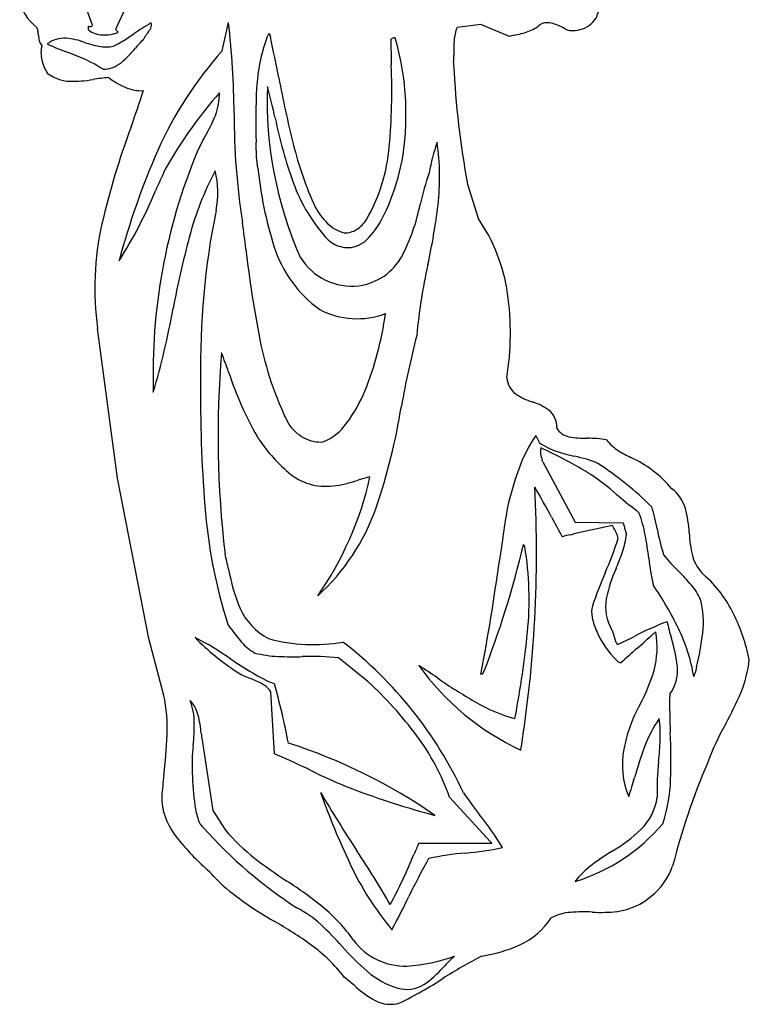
# Model space of a CAD drawing. Extents: x -9.9 to 27, y -3.1 to 14.8.
# Tile 2 of 9: x -8.4 to -4.9, y 5.2 to 9.9. Entities that reach past the tile are written whole.
import ezdxf

# ---------------------------------------------------------------- set-up
doc = ezdxf.new("R2010")
doc.units = 0

msp = doc.modelspace()

# ---------------------------------------------------------------- linework, layer by layer
at = {"color": 7, "linetype": 'CONTINUOUS'}
for p, q in [((-8.064871, 9.871203), (-8.124593, 10.03787)), ((-7.900982, 9.968425), (-7.955149, 9.851759)), ((-8.084315, 9.849328), (-8.084315, 9.865648)), ((-7.955149, 9.851759), (-7.942996, 9.83787)), ((-7.445427, 9.748634), (-7.414871, 9.885092)), ((-6.207927, 9.87537), (-6.321815, 9.861481)), ((-6.071815, 9.818425), (-6.207927, 9.87537)), ((-7.231538, 9.811481), (-7.220079, 9.83405)), ((-7.220079, 9.83405), (-7.214871, 9.815648)), ((-6.338482, 9.692037), (-6.338482, 9.682314)), ((-7.274164, 9.187988), (-7.281538, 9.242037)), ((-6.271815, 9.111481), (-6.221815, 8.948981)), ((-6.768343, 8.83162), (-6.788135, 8.821898)), ((-7.945427, 7.704537), (-8.04126, 8.421203)), ((-5.945427, 7.908703), (-5.928065, 7.874675)), ((-5.912093, 7.782314), (-5.757927, 7.494814)), ((-7.795427, 6.93787), (-7.945427, 7.704537)), ((-5.451503, 7.537696), (-5.464871, 7.551759)), ((-5.757927, 7.494814), (-5.52876, 7.492037)), ((-5.57876, 7.478148), (-5.76435, 7.438564)), ((-5.575576, 7.472203), (-5.57876, 7.478148)), ((-5.998204, 7.378148), (-6.005149, 7.38787)), ((-7.724593, 6.665648), (-7.795427, 6.93787)), ((-5.371815, 6.968425), (-5.383274, 6.961481)), ((-6.748204, 6.732314), (-6.888482, 6.844814)), ((-5.176338, 6.802082), (-5.181538, 6.778148)), ((-7.195427, 6.38596), (-7.212093, 6.682314)), ((-6.045427, 6.554537), (-6.043158, 6.567522)), ((-7.54126, 6.451759), (-7.490565, 6.115648)), ((-7.181538, 6.37971), (-7.195427, 6.38596)), ((-6.162093, 5.965648), (-6.357927, 6.178148)), ((-7.490565, 6.115648), (-7.42876, 6.021203)), ((-6.505149, 5.958703), (-6.156364, 5.958703)), ((-6.156364, 5.958703), (-6.162093, 5.965648))]:
    msp.add_line(p, q, dxfattribs=at)
for centre, radius, start, end in [((-8.211483, 10.025952), 0.203626, 186.992544, 233.87252), ((-5.755695, 9.962552), 0.112674, 300.679489, 345.816297), ((-8.413767, 9.828669), 0.088534, 9.036091, 21.753456), ((-8.085115, 9.808941), 0.056713, 84.887292, 89.191762), ((-8.015064, 9.937373), 0.112016, 231.813422, 269.121825), ((-8.076479, 9.892508), 0.027315, 262.464759, 280.436354), ((-8.07383, 9.875168), 0.009797, 283.572468, 336.130002), ((-7.307891, 9.024757), 0.981012, 119.054765, 124.846823), ((-7.89871, 9.913985), 0.124985, 321.000401, 333.067417), ((-7.820646, 9.873988), 0.037272, 333.528478, 372.90738), ((-11.541962, 9.41627), 4.153633, 0.461783, 6.48081), ((-6.120789, 9.782558), 0.215964, 158.564987, 175.967485), ((-6.040744, 10.007363), 0.175821, 289.060263, 311.347017), ((-5.88853, 9.800911), 0.082733, 72.828414, 115.842807), ((-5.949666, 9.6054), 0.28758, 60.02719, 72.691091), ((-5.107771, 11.173942), 1.49278, 242.112713, 242.570621), ((-5.767219, 9.976331), 0.130437, 257.510502, 301.944884), ((-8.564512, 9.805242), 0.241088, 4.419816, 8.908023), ((-8.175202, 9.832744), 0.149206, 183.428621, 193.39844), ((-8.269836, 9.810903), 0.052091, 194.148009, 223.009506), ((-8.199781, 9.673497), 0.136108, 86.477545, 126.91861), ((-8.226203, 9.445494), 0.365513, 70.096113, 84.539105), ((-8.004933, 9.979453), 0.154538, 265.603008, 293.627491), ((-8.347778, 10.509449), 0.83164, 297.414456, 305.197272), ((-7.372846, 9.359477), 0.632182, 134.716511, 140.428634), ((-7.75937, 9.788138), 0.061801, 146.441286, 160.563525), ((-7.630853, 9.703744), 0.215551, 142.376982, 146.631736), ((-6.469825, 9.530993), 0.811715, 159.784645, 177.185321), ((-16.218199, 7.859252), 9.213436, 11.018371, 12.259614), ((-6.651454, 9.83412), 0.032302, 293.677632, 305.743048), ((2.676636, 9.869858), 9.315347, 180.40177, 181.168156), ((-6.616308, 9.785801), 0.027448, 110.843097, 126.371657), ((-6.621818, 9.79837), 0.013758, 72.361095, 108.019742), ((-7.877101, 9.44854), 1.310704, 356.244744, 376.075592), ((-5.578625, 9.741266), 0.759696, 175.736413, 180.945306), ((-5.702391, 8.24197), 1.619162, 102.36245, 103.188651), ((-6.149646, 10.330917), 0.517207, 281.215923, 288.757907), ((-8.158774, 9.741109), 0.153037, 167.063338, 193.224501), ((-7.752563, 10.904988), 1.241052, 244.771393, 249.73816), ((-7.928819, 10.302649), 0.541819, 251.38557, 258.742571), ((-7.999601, 9.949423), 0.181573, 258.88918, 281.026997), ((-8.227507, 10.055238), 0.469915, 309.669897, 321.420808), ((-8.109206, 9.749953), 0.203333, 192.455041, 212.054986), ((-8.459524, 8.938389), 0.848869, 58.411328, 70.942476), ((-6.062039, 8.515694), 1.85308, 138.291067, 155.886327), ((-7.82344, 9.72111), 1.485242, 358.878412, 360.294058), ((-8.016875, 9.801985), 0.140518, 270.816943, 309.481067), ((-9.661875, 9.559083), 3.027513, 354.930993, 362.287994), ((-2.123916, 9.88522), 4.219447, 182.75631, 190.566367), ((-8.166618, 9.793739), 0.190316, 232.854492, 267.352), ((-8.160952, 10.14734), 0.543906, 268.476774, 280.374658), ((-7.912634, 8.667237), 0.956977, 94.545912, 99.040304), ((-7.74552, 9.945373), 0.405113, 233.148742, 246.151457), ((-1.6872, 10.653753), 5.583898, 190.667117, 193.991414), ((-7.831816, 9.749675), 0.191234, 246.092503, 272.997616), ((-4.422178, 9.416196), 2.862563, 176.902945, 182.077708), ((-5.384836, 9.509095), 1.845217, 177.855324, 203.90134), ((-11.94308, 8.350015), 4.871666, 12.768456, 14.601652), ((-17.077633, 12.617213), 9.748058, 340.637818, 341.714283), ((-5.856911, 8.139612), 2.132973, 138.642642, 150.735027), ((-7.784905, 9.550535), 0.326981, 340.317341, 359.727756), ((-7.999402, 9.645724), 0.561276, 328.895772, 338.542576), ((-4.022011, 9.44723), 3.366454, 179.95717, 188.86996), ((-4.890262, 9.906022), 2.351002, 191.763695, 199.554294), ((-4.324402, 8.063025), 3.794377, 159.604549, 166.923086), ((-6.769207, 8.915915), 0.869135, 149.59661, 156.272201), ((-7.584411, 9.409752), 1.01629, 332.333896, 357.346168), ((-17.798756, 9.079826), 10.518469, 0.883623, 1.267046), ((-5.3663, 9.7363), 1.792132, 193.968614, 204.196678), ((-7.479829, 9.359657), 0.836401, 330.045904, 355.331708), ((-5.450948, 8.985162), 1.020292, 161.34742, 169.81097), ((-7.54861, 9.144641), 1.143201, 353.322081, 368.391804), ((-4.304989, 7.767538), 3.762625, 156.418854, 164.9458), ((-5.010095, 8.205618), 2.765962, 157.465419, 181.864021), ((-5.388135, 9.376993), 1.895476, 185.722679, 197.263971), ((-1.247495, 6.179651), 7.132943, 155.104974, 156.018952), ((-6.141622, 8.470884), 1.51137, 152.216996, 165.21697), ((-7.890561, 9.071167), 0.42478, 348.308921, 374.20018), ((-5.074635, 8.68507), 1.461771, 160.806218, 166.98785), ((-6.350254, 9.391416), 0.802986, 199.820694, 222.899259), ((-9.752219, 9.900809), 2.150806, 327.488379, 337.528651), ((-6.705008, 9.166227), 0.338601, 209.060185, 225.343235), ((-7.421081, 9.198439), 0.940433, 332.720099, 348.702125), ((-9.461494, 9.382204), 3.070762, 347.666935, 353.070072), ((-3.857418, 8.248052), 3.691502, 168.482995, 181.12816), ((-6.659065, 8.614123), 1.395594, 167.274879, 187.945736), ((-25.290008, 6.557893), 18.097691, 7.115642, 7.52565), ((-6.811288, 9.058105), 0.186991, 225.22238, 254.234543), ((-6.889386, 9.028543), 0.159696, 302.90507, 327.201019), ((-7.046525, 9.137972), 0.413807, 312.24085, 331.081606), ((-6.908028, 8.472291), 0.835536, 8.023322, 34.786472), ((-2.974975, 7.631379), 4.787407, 165.17249, 169.347286), ((-6.860697, 8.98955), 0.111411, 269.281676, 301.411605), ((-6.628564, 8.996102), 0.597909, 197.685309, 234.147414), ((-6.841937, 8.95229), 0.144472, 228.066852, 259.345818), ((-6.844265, 8.926384), 0.118608, 258.137179, 298.244755), ((-2.155724, 9.377627), 5.208143, 186.371032, 191.179276), ((-6.825417, 8.912164), 0.288821, 211.447556, 276.791844), ((-6.829609, 8.901421), 0.278702, 277.908773, 331.258087), ((-3.880386, 8.146582), 2.645512, 167.341756, 174.766982), ((-7.385857, 8.398767), 1.318965, 350.6769, 368.288791), ((-11.633117, 9.239268), 4.018796, 343.764201, 349.637107), ((-6.799917, 8.855283), 0.387536, 242.516782, 290.39385), ((-8.17077, 8.693905), 1.519369, 337.880873, 352.364954), ((-2.257234, 7.286079), 4.397888, 165.491283, 169.998734), ((-5.693286, 8.676223), 1.601718, 191.099374, 206.335899), ((-2.716691, 7.905071), 4.748346, 175.174144, 186.809847), ((-12.753998, 6.298307), 5.672426, 19.724181, 20.712642), ((-5.827283, 8.727252), 1.668426, 197.962868, 209.54508), ((-1.082324, 8.08707), 6.466483, 179.217596, 184.571027), ((-5.976965, 8.19432), 0.107746, 184.913262, 233.194178), ((-7.402017, 8.381572), 0.68959, 323.160525, 337.871263), ((-5.873614, 8.355003), 0.298624, 235.78825, 252.477595), ((-6.043833, 7.808696), 0.273592, 53.999627, 72.930069), ((-9.525996, 8.521387), 2.975306, 341.20935, 350.88132), ((-5.950962, 7.949164), 0.105624, 357.639714, 409.964857), ((-6.951285, 8.085257), 0.214018, 213.977771, 241.073643), ((-7.068522, 8.125268), 0.269064, 293.300322, 324.261387), ((-5.773676, 7.983841), 0.081678, 208.542372, 260.565611), ((-6.61716, 8.329589), 0.786374, 212.719119, 229.481184), ((-6.975419, 8.042762), 0.165152, 241.271184, 274.628203), ((-5.352934, 7.506285), 0.716232, 145.815835, 160.620605), ((-5.725078, 8.174374), 0.361971, 235.890045, 251.008373), ((-5.70701, 8.319305), 0.42367, 259.108272, 271.026499), ((-5.711759, 6.907947), 0.987833, 86.552112, 89.284304), ((-5.668514, 7.612468), 0.281988, 77.592896, 86.71392), ((-5.38615, 8.079222), 0.292917, 220.787861, 236.121127), ((-5.861046, 7.831568), 0.062312, 163.440282, 189.956757), ((-5.721112, 7.857036), 0.204545, 190.20569, 198.615454), ((-6.754882, 6.005505), 2.023714, 58.014426, 65.658972), ((-5.592434, 8.584981), 0.793436, 251.600552, 257.802337), ((-5.286565, 8.247389), 0.488171, 237.420114, 245.138374), ((-6.635637, 7.567821), 0.754667, 16.512368, 17.260419), ((-5.882375, 7.207459), 0.614296, 67.591845, 78.516286), ((-6.64616, 6.273319), 1.803351, 45.903318, 56.400122), ((-5.729647, 7.289341), 0.567375, 40.065187, 65.216272), ((-6.951277, 7.93626), 0.270297, 229.15223, 277.740541), ((-4.293097, 7.131518), 1.840378, 160.562834, 166.355807), ((-8.297659, 8.056398), 1.596871, 325.068607, 347.526069), ((-6.940051, 8.011256), 0.343754, 274.200663, 284.308413), ((-7.09459, 8.613595), 0.965601, 284.360767, 287.854851), ((-6.555079, 6.948272), 0.784936, 103.512272, 108.068519), ((-6.264648, 6.834154), 1.061442, 48.472156, 56.76565), ((-11.822088, 7.342639), 5.879757, 350.81936, 363.108513), ((-8.293907, 6.250933), 2.734766, 27.626815, 31.049869), ((-5.403401, 7.510031), 0.180389, 15.771159, 53.233305), ((-4.55891, 8.779979), 1.526201, 228.96313, 233.586731), ((-5.014637, 7.767451), 2.521211, 184.452468, 197.613718), ((-7.677735, 7.902275), 1.026173, 312.196347, 340.693931), ((18.416962, 3.781575), 24.789024, 171.219403, 171.813903), ((-5.990141, 7.331539), 0.576742, 10.170919, 20.943752), ((-6.50406, 7.238483), 1.160683, 10.89561, 16.514971), ((-5.758307, 7.418453), 0.546889, 2.598634, 14.8983), ((-2.160835, 9.487055), 4.199743, 207.943178, 209.413826), ((-5.614872, 7.446988), 0.097184, 15.856308, 27.616133), ((-6.016686, 7.22941), 0.503515, 25.285249, 28.829055), ((-5.71018, 7.374344), 0.164469, 14.544886, 25.239281), ((-5.754539, 7.408475), 0.242061, 11.165664, 15.592931), ((-5.308072, 7.495845), 0.212874, 190.966436, 196.582361), ((-4.306031, 7.658551), 1.077128, 190.737288, 197.320595), ((-4.623542, 7.472864), 0.589183, 182.8812, 193.593661), ((-5.722828, 7.120086), 0.31931, 100.147486, 107.568591), ((-5.817664, 7.644176), 0.213293, 280.420581, 283.364276), ((-5.772695, 7.455103), 0.018945, 283.218546, 292.664019), ((-5.765704, 7.439012), 0.001426, 282.50242, 341.683696), ((-7.791458, 8.183256), 2.368323, 336.849586, 341.088074), ((-5.890012, 7.477404), 0.38028, 340.883265, 353.611826), ((-7.387981, 7.073489), 1.998196, 7.143714, 10.376127), ((-10.296278, 8.385429), 4.405554, 338.466973, 346.912899), ((-7.529968, 7.124592), 1.552608, 354.210683, 369.399063), ((-6.691988, 7.753522), 1.228458, 336.934453, 340.96491), ((-9.619557, 6.798353), 2.254555, 12.052423, 13.95437), ((-17.410711, 8.86164), 11.397172, 349.402726, 352.181664), ((-4.016815, 7.485748), 1.398106, 186.726732, 192.010529), ((-4.613454, 7.921378), 0.927428, 218.988749, 225.663424), ((-5.015208, 7.379584), 0.18657, 194.020165, 227.496984), ((-6.547602, 7.425249), 0.881041, 190.207314, 202.95164), ((-4.977544, 7.002929), 0.643277, 155.251043, 168.815428), ((-6.019813, 6.490823), 1.078654, 40.618777, 45.338365), ((-3.39829, 6.306327), 2.408997, 156.882094, 160.894451), ((-5.54037, 6.791756), 0.601699, 26.005784, 48.447583), ((-6.826041, 6.221295), 1.73963, 26.062851, 34.029026), ((-5.403776, 7.016303), 0.268956, 23.923857, 41.084345), ((-5.390355, 7.089974), 0.221486, 170.191442, 210.323907), ((-5.57361, 7.017524), 0.429445, 352.84295, 374.544294), ((-7.085003, 7.202845), 0.299495, 203.863231, 242.219484), ((-5.567173, 7.06441), 0.11164, 164.196471, 193.128342), ((-5.368409, 7.101003), 0.313664, 191.390997, 204.985985), ((-4.818375, 5.701555), 1.40834, 110.763557, 117.684158), ((-4.459696, 7.194193), 0.875773, 191.577919, 196.961815), ((-5.880982, 6.630169), 0.978682, 12.252806, 25.764662), ((-9.383401, 5.549485), 2.445681, 35.961841, 36.5089), ((-6.772613, 7.428306), 0.770944, 215.037126, 221.239598), ((-5.658418, 6.934864), 0.088227, 17.5536, 29.379941), ((-5.980673, 6.63105), 0.800203, 8.952815, 26.301309), ((-6.720042, 7.7809), 1.197476, 224.469216, 236.865317), ((-8.194717, 5.715173), 1.374681, 54.954238, 63.185476), ((-7.009163, 7.721052), 0.812271, 254.619964, 280.033227), ((-10.606542, 7.43149), 4.644449, 349.279301, 354.272411), ((-5.242762, 7.152748), 0.449451, 204.199311, 225.474931), ((-5.801886, 6.890039), 0.238534, 13.229455, 17.425787), ((-5.388304, 6.986108), 0.186061, 192.881525, 198.937196), ((-5.507061, 6.945506), 0.060555, 199.065986, 217.427482), ((-6.657734, 9.288639), 2.622935, 294.857515, 296.859378), ((-7.671362, 9.412449), 3.352997, 311.206367, 313.031543), ((-5.782304, 6.895818), 0.41686, 344.645759, 370.030724), ((-5.904922, 6.73996), 0.63923, 5.550264, 18.113858), ((-6.570095, 7.133723), 1.43267, 346.61551, 353.197214), ((-7.174055, 7.075114), 0.23625, 221.008734, 241.03019), ((-8.065374, 5.374214), 1.956456, 24.933235, 52.251912), ((-3.277343, 4.394732), 3.316702, 131.210996, 132.980026), ((-6.08985, 8.780966), 2.344239, 235.864226, 238.843439), ((-7.156508, 7.387312), 0.535407, 255.72994, 267.72999), ((-7.101893, 8.658627), 1.807893, 267.596319, 271.289286), ((-7.017833, 5.683881), 1.168117, 83.642367, 92.128346), ((-5.509031, 6.89196), 0.077127, 230.655973, 244.301888), ((-5.475822, 6.893661), 0.554045, 337.059009, 354.220636), ((-5.493321, 7.533067), 1.244387, 215.598712, 245.079855), ((-9.425259, 2.314112), 5.359887, 55.846895, 56.988446), ((-5.530822, 6.846433), 0.026653, 244.073642, 253.052794), ((-5.538197, 6.821785), 0.000935, 245.036057, 281.680905), ((-5.53868, 6.820417), 0.000811, 33.896039, 75.877416), ((-6.095339, 6.984823), 0.742296, 330.668696, 344.418745), ((-5.457008, 6.783985), 0.189158, 323.399659, 365.399649), ((-7.168255, 7.117938), 0.397533, 238.731656, 249.244927), ((-7.474678, 6.320013), 0.457214, 61.021025, 68.772021), ((-6.917327, 7.411215), 0.743946, 238.800245, 248.048719), ((-4.894379, 8.944536), 2.670858, 235.264987, 239.849642), ((-6.204194, 6.764676), 0.003858, 104.059135, 165.405586), ((-6.202552, 6.75462), 0.014037, 82.629149, 100.587988), ((-6.197782, 6.805709), 0.037286, 265.433011, 269.35166), ((-5.204943, 6.765466), 0.017737, 326.117657, 344.610084), ((-5.278243, 6.787755), 0.094345, 343.372786, 347.521006), ((-5.122075, 6.7538), 0.065473, 161.63797, 168.038764), ((-5.173596, 6.770803), 0.011218, 147.208476, 161.165408), ((-5.180388, 6.77529), 0.003081, 111.928389, 148.950192), ((-7.307448, 6.619571), 0.114146, 33.344839, 61.603194), ((-10.687697, 5.749978), 3.624807, 10.939566, 15.541632), ((-8.047407, 5.329161), 1.912268, 36.716369, 47.202881), ((-8.464323, 6.508108), 0.75632, 357.531745, 372.022674), ((-7.892624, 6.532604), 0.314099, 0.559515, 20.389681), ((-7.722892, 6.530002), 0.167627, 13.723358, 41.940405), ((-2.35955, 6.624588), 2.945968, 179.09334, 182.662349), ((-6.447717, 7.309504), 1.611163, 331.081341, 336.912335), ((-5.829606, 7.330824), 0.805729, 239.720254, 254.463173), ((-4.838973, 6.282321), 0.69714, 150.915194, 169.569729), ((-8.1313, 6.428264), 0.588515, 5.494726, 13.91273), ((-4.863824, 6.212163), 0.59885, 145.129745, 159.701935), ((-5.970358, 6.477491), 0.620014, 357.642549, 367.138356), ((-8.537095, 6.528323), 0.958584, 353.901909, 360.439188), ((-3.931937, 5.904631), 1.270336, 150.48838, 159.859494), ((-10.111023, 6.573343), 2.404308, 353.078884, 357.668579), ((-5.954232, 6.672719), 1.602337, 186.741636, 187.926273), ((-7.391949, 5.816691), 1.095377, 19.267799, 36.771922), ((-7.918902, 6.356266), 2.619865, 357.93258, 362.876668), ((-6.752559, 6.331866), 0.836744, 173.506631, 182.537956), ((-7.950078, 3.894092), 2.673082, 55.310783, 72.106131), ((-5.146251, 6.333679), 0.385675, 168.809101, 203.108093), ((-3.659124, 5.76509), 1.88383, 159.659532, 164.351859), ((-7.190816, 6.529021), 1.84156, 354.408657, 357.602575), ((-8.295073, 3.724504), 2.87925, 63.7733, 67.247908), ((-4.164128, 6.216012), 1.20134, 173.615858, 181.806125), ((-2.020559, 5.018088), 3.374592, 156.900524, 165.746035), ((-3.787687, 5.840764), 3.96138, 173.581335, 175.053816), ((-6.286941, 6.322152), 1.301828, 181.203254, 188.118588), ((-5.958568, 8.439648), 2.383071, 243.479208, 248.762089), ((-8.374059, 7.112286), 3.019837, 342.064018, 343.867881), ((-5.394294, 9.983507), 4.026618, 249.235908, 255.113395), ((-6.025398, 6.2836), 0.724985, 341.349986, 358.273211), ((-7.429093, 6.183665), 0.305225, 180.253514, 216.99329), ((-1.732265, 9.272797), 6.07563, 210.362435, 213.463781), ((-3.50567, 7.429136), 3.679658, 199.484827, 205.254897), ((-4.631979, 7.340436), 2.013984, 214.524912, 218.222231), ((-5.631572, 6.215826), 0.269349, 314.518069, 351.958795), ((-7.206536, 6.190918), 0.372917, 188.110702, 198.744038), ((-7.241336, 5.262344), 1.321838, 30.733851, 39.008576), ((-7.486797, 6.091074), 0.075569, 195.338549, 231.037904), ((-5.884615, 7.50006), 2.208119, 221.659625, 236.961634), ((-6.024626, 6.636577), 0.901558, 287.206746, 319.558207), ((-6.815035, 6.645113), 1.073341, 216.943606, 227.799904), ((-6.737895, 6.596365), 0.898947, 219.778197, 232.218857), ((-5.971625, 6.586557), 0.772311, 300.389351, 313.222323), ((4.457018, 1.183164), 11.957211, 156.460216, 156.739819), ((-6.390011, 7.239263), 1.332204, 274.672191, 282.346727), ((-11.465803, 2.849176), 5.586477, 30.275529, 33.378021), ((-8.915046, 6.884225), 2.579735, 331.812068, 337.69574), ((-6.172964, 4.583078), 1.332834, 94.67074, 102.345276), ((-4.885932, 4.799337), 1.31898, 121.797805, 126.786333), ((-8.802039, 4.513658), 1.840802, 42.972065, 46.54749), ((-5.811354, 7.803302), 2.420511, 232.38759, 236.831123), ((-5.471162, 6.502518), 1.506693, 205.274641, 219.46697), ((-3.59733, 4.278832), 3.280715, 150.685265, 154.251067), ((-5.413895, 5.505611), 0.437182, 126.80043, 141.899589), ((-5.606467, 5.963851), 0.335485, 278.798814, 339.976842), ((-6.496275, 6.854675), 1.448923, 228.563929, 241.087079), ((-8.262724, 4.036876), 2.073403, 51.24938, 57.071442), ((-9.947241, 7.351913), 3.773736, 331.388896, 334.108943), ((-7.444791, 5.061892), 0.762055, 34.617744, 50.971026), ((-7.305866, 5.211966), 0.488096, 46.902358, 63.552948), ((-5.763913, 5.397266), 0.231215, 93.753585, 117.818813), ((-5.718461, 4.783357), 0.846799, 87.108213, 94.103001), ((-5.634088, 6.325225), 0.697392, 266.575919, 276.499301), ((-8.228082, 3.797889), 2.064496, 54.170191, 60.030959), ((-8.032217, 4.433705), 1.55265, 41.63169, 46.952824), ((-6.171553, 5.796251), 0.357309, 294.867848, 327.021596), ((-7.480653, 4.84044), 0.78172, 37.694649, 53.854788), ((-5.931057, 6.28818), 1.249861, 221.182779, 229.029462), ((-6.571052, 5.678659), 0.307586, 216.705419, 271.668995), ((-6.317046, 6.143788), 0.733942, 278.769519, 293.76348), ((-6.613087, 6.190136), 0.820519, 273.563129, 289.861686), ((-5.110321, 3.310353), 2.37542, 117.445134, 122.590805), ((-5.850264, 4.876391), 0.72671, 131.765695, 137.683492), ((-6.49965, 5.63377), 0.382941, 229.064964, 254.008388), ((-6.736168, 5.66466), 0.459243, 303.678728, 319.372676), ((-7.511164, 4.481397), 1.059202, 48.88152, 52.208338), ((-6.465949, 5.653498), 0.511424, 227.019394, 240.93728), ((-6.562094, 5.411813), 0.152375, 253.586648, 301.931774), ((-7.548931, 7.110928), 2.140248, 296.456038, 302.791566), ((-6.64086, 5.344), 0.15595, 241.871682, 286.937515)]:
    msp.add_arc(centre, radius, start, end, dxfattribs=at)

doc.saveas('drawing.dxf')
